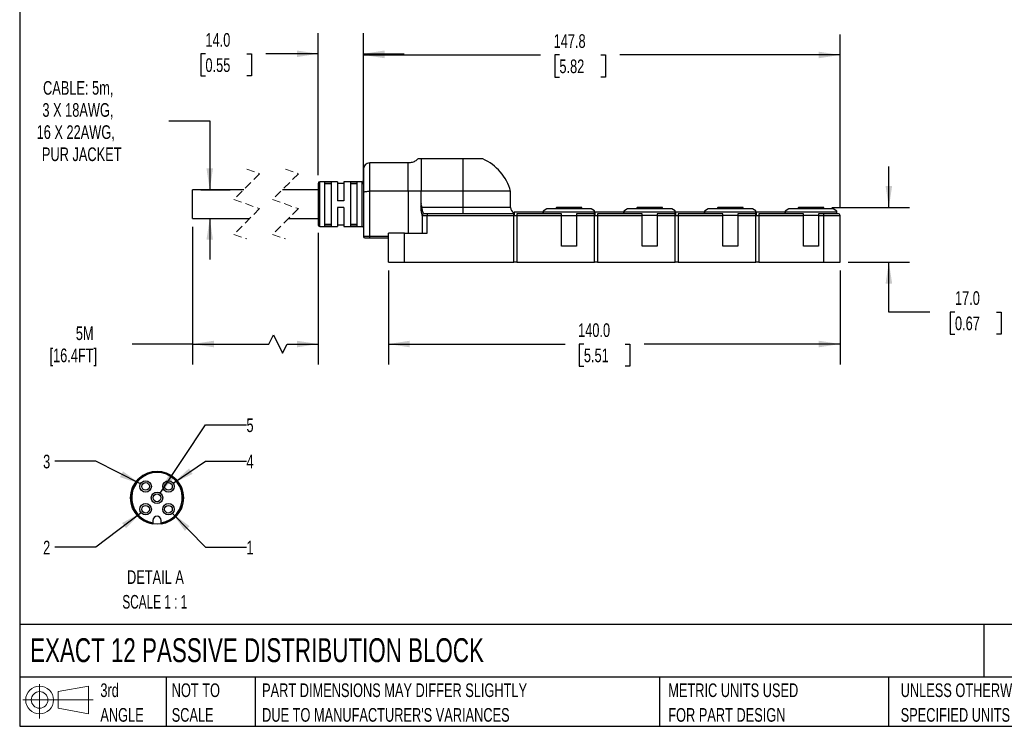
# Model space of a CAD drawing. Header units: millimetres. Extents: x 13 to 546, y 13 to 419.
# Tile 1 of 10: x 13 to 318, y 13 to 232. Entities that reach past the tile are written whole.
import ezdxf

# ---------------------------------------------------------------- set-up
doc = ezdxf.new("R2010")
doc.units = ezdxf.units.MM
doc.header["$LTSCALE"] = 2
doc.linetypes.add('SLD-Dashed', pattern=[1.905, 1.27, -0.635])
doc.linetypes.add('SLD-Solid', pattern=[0])
doc.layers.add('DIMENSIONS', color=140, linetype='SLD-Solid', lineweight=25)
doc.layers.add('TEXT', color=140, linetype='SLD-Solid', lineweight=25)
doc.layers.add('SLD-DEFPOINTS', color=7, linetype='Continuous')
doc.styles.add('SLDTEXTSTYLE0', font='TXT', dxfattribs={"width": 0.7})
doc.styles.add('SLDTEXTSTYLE2', font='TXT', dxfattribs={"width": 0.645455})
doc.dimstyles.new('SLDDIMSTYLE0', dxfattribs={"dimtxt": 4.316016, "dimasz": 6.604, "dimexe": 0, "dimexo": 0.0625, "dimgap": 1.079004, "dimtad": 0, "dimtih": 1, "dimtoh": 1, "dimdec": 1, "dimrnd": 1e-09, "dimzin": 4, "dimdsep": 46, "dimtxsty": 'SLDTEXTSTYLE0', "dimsah": 1, "dimcen": 0.09, "dimadec": 0, "dimazin": 1, "dimtfac": 1, "dimtdec": 1, "dimtofl": 0, "dimtmove": 0, "dimatfit": 3, "dimfxl": 0, "dimfrac": 2, "dimtolj": 1, "dimtzin": 12, "dimarcsym": 0})
doc.dimstyles.new('SLDDIMSTYLE1', dxfattribs={"dimtxt": 4.316016, "dimasz": 6.604, "dimexe": 0, "dimexo": 0.0625, "dimgap": 1.079004, "dimtad": 0, "dimtih": 1, "dimtoh": 1, "dimdec": 1, "dimrnd": 1e-09, "dimzin": 4, "dimdsep": 46, "dimtxsty": 'SLDTEXTSTYLE0', "dimsah": 1, "dimcen": 0.09, "dimadec": 0, "dimazin": 1, "dimtfac": 1, "dimtdec": 1, "dimtmove": 0, "dimatfit": 0, "dimfxl": 0, "dimfrac": 2, "dimtolj": 1, "dimtzin": 12, "dimarcsym": 0})
doc.dimstyles.new('SLDDIMSTYLE2', dxfattribs={"dimtxt": 4.316016, "dimasz": 6.604, "dimexe": 0, "dimexo": 0.0625, "dimgap": 1.079004, "dimtad": 0, "dimtih": 1, "dimtoh": 1, "dimdec": 1, "dimrnd": 1e-09, "dimzin": 12, "dimdsep": 46, "dimtxsty": 'SLDTEXTSTYLE0', "dimsah": 1, "dimcen": 0.09, "dimadec": 0, "dimazin": 3, "dimtfac": 1, "dimtdec": 1, "dimtofl": 0, "dimtmove": 0, "dimatfit": 3, "dimfxl": 0, "dimfrac": 2, "dimtolj": 1, "dimtzin": 12, "dimarcsym": 0})
doc.dimstyles.new('SLDDIMSTYLE3', dxfattribs={"dimtxt": 4.316016, "dimasz": 6.604, "dimexe": 0, "dimexo": 0.0625, "dimgap": 1.079004, "dimtad": 0, "dimtih": 1, "dimtoh": 1, "dimdec": 1, "dimrnd": 1e-09, "dimzin": 12, "dimdsep": 46, "dimtxsty": 'SLDTEXTSTYLE0', "dimsah": 1, "dimcen": 0.09, "dimadec": 0, "dimazin": 3, "dimtfac": 1, "dimtdec": 1, "dimtmove": 0, "dimatfit": 0, "dimfxl": 0, "dimfrac": 2, "dimtolj": 1, "dimtzin": 12, "dimarcsym": 0})
doc.dimstyles.new('SLDDIMSTYLE6', dxfattribs={"dimtxt": 4.316016, "dimasz": 6.604, "dimexe": 0, "dimexo": 0.0625, "dimgap": 1.079004, "dimtad": 0, "dimtih": 1, "dimtoh": 1, "dimdec": 1, "dimlfac": 0.5, "dimrnd": 1e-09, "dimzin": 12, "dimdsep": 46, "dimtxsty": 'SLDTEXTSTYLE0', "dimsah": 1, "dimcen": 0, "dimadec": 0, "dimazin": 3, "dimtfac": 1, "dimtdec": 1, "dimtofl": 0, "dimtmove": 0, "dimatfit": 3, "dimfxl": 0, "dimfrac": 2, "dimtolj": 1, "dimtzin": 12, "dimarcsym": 0})

# ---------------------------------------------------------------- blocks, each defined once
blk = doc.blocks.new('Block11')
at = {"color": 7, "linetype": 'SLD-Solid', "lineweight": 18}
for p, q in [((5.18, 10.62), (5.18, 0)), ((10.96, 8.33), (20.35, 10.06)), ((20.35, 10.06), (20.35, 1.46)), ((10.96, 3.19), (10.96, 8.33)), ((0, 5.76), (21.75, 5.76)), ((10.96, 3.19), (20.35, 1.46))]:
    blk.add_line(p, q, dxfattribs=at)
for radius in [4.3, 2.57]:
    blk.add_circle((5.18, 5.76), radius, dxfattribs=at)
blk = doc.blocks.new('Block12')
at = {"layer": 'SLD-DEFPOINTS'}
blk.add_blockref('Block11', (0, 0), dxfattribs=at)
blk = doc.blocks.new('SW_NOTE_0_1')
at = {"layer": 'TEXT', "color": 0, "char_height": 4.2333, "attachment_point": 1, "style": 'SLDTEXTSTYLE0'}
for s, insert in [('UNLESS OTHERWISE', (0, 5.46)), ('SPECIFIED UNITS ARE:', (0, -2.19))]:
    blk.add_mtext(s, dxfattribs=dict(at, insert=insert))
blk = doc.blocks.new('SW_NOTE_0_2')
at = {"layer": 'TEXT', "color": 0, "char_height": 4.2333, "attachment_point": 1, "style": 'SLDTEXTSTYLE0'}
for s, insert in [('PART DIMENSIONS MAY DIFFER SLIGHTLY', (0, 5.46)), ("DUE TO MANUFACTURER'S VARIANCES", (0, -2.19))]:
    blk.add_mtext(s, dxfattribs=dict(at, insert=insert))
blk = doc.blocks.new('SW_NOTE_0_3')
at = {"layer": 'TEXT', "color": 0, "char_height": 4.233, "attachment_point": 1, "style": 'SLDTEXTSTYLE0'}
for s, insert in [('NOT TO', (0, 5.46)), ('SCALE', (0, -2.19))]:
    blk.add_mtext(s, dxfattribs=dict(at, insert=insert))
blk = doc.blocks.new('SW_NOTE_0_4')
at = {"layer": 'TEXT', "color": 0, "char_height": 4.233, "attachment_point": 1, "style": 'SLDTEXTSTYLE0'}
for s, insert in [('3rd', (0, 5.46)), ('ANGLE', (0, -2.19))]:
    blk.add_mtext(s, dxfattribs=dict(at, insert=insert))
blk = doc.blocks.new('SW_NOTE_0_5')
at = {"layer": 'TEXT', "color": 0, "char_height": 4.2333, "attachment_point": 1, "style": 'SLDTEXTSTYLE0'}
for s, insert in [('METRIC UNITS USED', (0, 5.46)), ('FOR PART DESIGN', (0, -2.19))]:
    blk.add_mtext(s, dxfattribs=dict(at, insert=insert))
blk = doc.blocks.new('_D')
at = {"layer": 'DIMENSIONS'}
for p, q in [((126.96, 153.99), (126.96, 124.82)), ((266.96, 153.99), (266.96, 124.82)), ((126.96, 131.17), (181.71, 131.17)), ((187.56, 131.17), (186.11, 131.17)), ((186.11, 131.17), (186.11, 124.31)), ((200.39, 131.17), (201.84, 131.17)), ((201.84, 131.17), (201.84, 124.31)), ((266.96, 131.17), (206.24, 131.17)), ((186.11, 124.31), (187.56, 124.31)), ((201.84, 124.31), (200.39, 124.31))]:
    blk.add_line(p, q, dxfattribs=at)
for points in [[(126.96, 131.17), (133.57, 130.15), (133.57, 132.19)], [(266.96, 131.17), (260.36, 132.19), (260.36, 130.15)]]:
    blk.add_solid(points, dxfattribs=at)
at = {"layer": 'DIMENSIONS', "char_height": 4.233, "attachment_point": 1, "style": 'SLDTEXTSTYLE0'}
for s, insert in [('140.0', (185.77, 137.59)), ('5.51', (187.56, 129.77))]:
    blk.add_mtext(s, dxfattribs=dict(at, insert=insert))
blk = doc.blocks.new('_D_1')
at = {"layer": 'DIMENSIONS'}
for p, q in [((282.08, 173.53), (282.08, 186.23)), ((264.42, 173.53), (288.43, 173.53)), ((269.5, 156.53), (288.43, 156.53)), ((282.08, 141.09), (282.08, 156.53)), ((294.78, 141.09), (282.08, 141.09)), ((302.57, 141.09), (301.12, 141.09)), ((301.12, 141.09), (301.12, 134.23)), ((315.39, 141.09), (316.84, 141.09)), ((316.84, 141.09), (316.84, 134.23)), ((301.12, 134.23), (302.57, 134.23)), ((316.84, 134.23), (315.39, 134.23))]:
    blk.add_line(p, q, dxfattribs=at)
for points in [[(282.08, 173.53), (283.1, 180.13), (281.07, 180.13)], [(282.08, 156.53), (281.07, 149.92), (283.1, 149.92)]]:
    blk.add_solid(points, dxfattribs=at)
at = {"layer": 'DIMENSIONS', "char_height": 4.233, "attachment_point": 1, "style": 'SLDTEXTSTYLE0'}
for s, insert in [('17.0', (302.57, 147.52)), ('0.67', (302.57, 139.69))]:
    blk.add_mtext(s, dxfattribs=dict(at, insert=insert))
blk = doc.blocks.new('_D_2')
at = {"layer": 'DIMENSIONS'}
for p, q in [((119.21, 180.73), (119.21, 227.11)), ((266.96, 173.57), (266.96, 227.11)), ((119.21, 220.76), (174.12, 220.76)), ((179.97, 220.76), (178.52, 220.76)), ((178.52, 220.76), (178.52, 213.9)), ((192.8, 220.76), (194.25, 220.76)), ((194.25, 220.76), (194.25, 213.9)), ((266.96, 220.76), (198.65, 220.76)), ((178.52, 213.9), (179.97, 213.9)), ((194.25, 213.9), (192.8, 213.9))]:
    blk.add_line(p, q, dxfattribs=at)
for points in [[(119.21, 220.76), (125.82, 219.74), (125.82, 221.77)], [(266.96, 220.76), (260.36, 221.77), (260.36, 219.74)]]:
    blk.add_solid(points, dxfattribs=at)
at = {"layer": 'DIMENSIONS', "char_height": 4.233, "attachment_point": 1, "style": 'SLDTEXTSTYLE0'}
for s, insert in [('147.8', (178.18, 227.18)), ('5.82', (179.97, 219.35))]:
    blk.add_mtext(s, dxfattribs=dict(at, insert=insert))
blk = doc.blocks.new('_D_3')
at = {"layer": 'DIMENSIONS'}
for p, q in [((105.21, 183.47), (105.21, 227.47)), ((119.21, 180.73), (119.21, 227.47)), ((70.27, 221.12), (68.82, 221.12)), ((68.82, 221.12), (68.82, 214.26)), ((83.1, 221.12), (84.55, 221.12)), ((84.55, 221.12), (84.55, 214.26)), ((105.21, 221.12), (88.95, 221.12)), ((119.21, 221.12), (131.91, 221.12)), ((68.82, 214.26), (70.27, 214.26)), ((84.55, 214.26), (83.1, 214.26))]:
    blk.add_line(p, q, dxfattribs=at)
for points in [[(105.21, 221.12), (98.61, 222.14), (98.61, 220.11)], [(119.21, 221.12), (125.82, 220.11), (125.82, 222.14)]]:
    blk.add_solid(points, dxfattribs=at)
at = {"layer": 'DIMENSIONS', "char_height": 4.233, "attachment_point": 1, "style": 'SLDTEXTSTYLE0'}
for s, insert in [('14.0', (70.27, 227.55)), ('0.55', (70.27, 219.72))]:
    blk.add_mtext(s, dxfattribs=dict(at, insert=insert))
blk = doc.blocks.new('_D_4')
at = {"layer": 'DIMENSIONS'}
for p, q in [((66.28, 167.54), (66.28, 124.82)), ((105.21, 165.59), (105.21, 124.82)), ((89.92, 131.17), (91.34, 133.99)), ((91.34, 133.99), (94.16, 128.35)), ((66.28, 131.17), (47.58, 131.17)), ((66.28, 131.17), (89.92, 131.17)), ((94.16, 128.35), (95.57, 131.17)), ((95.57, 131.17), (105.21, 131.17))]:
    blk.add_line(p, q, dxfattribs=at)
for points in [[(66.28, 131.17), (72.88, 130.15), (72.88, 132.19)], [(105.21, 131.17), (98.61, 132.19), (98.61, 130.15)]]:
    blk.add_solid(points, dxfattribs=at)
at = {"layer": 'DIMENSIONS', "char_height": 4.233, "attachment_point": 1, "style": 'SLDTEXTSTYLE0'}
for s, insert in [('5M', (30.1, 136.63)), ('[16.4FT]', (21.94, 129.77))]:
    blk.add_mtext(s, dxfattribs=dict(at, insert=insert))
blk = doc.blocks.new('_D_5')
at = {"layer": 'DIMENSIONS'}
for p, q in [((58.91, 200.36), (71.61, 200.36)), ((71.61, 200.36), (71.61, 178.98)), ((68.82, 178.98), (77.96, 178.98)), ((68.82, 170.08), (77.96, 170.08)), ((71.61, 170.08), (71.61, 157.38))]:
    blk.add_line(p, q, dxfattribs=at)
for points in [[(71.61, 178.98), (72.62, 185.58), (70.59, 185.58)], [(71.61, 170.08), (70.59, 163.47), (72.62, 163.47)]]:
    blk.add_solid(points, dxfattribs=at)
at = {"layer": 'DIMENSIONS', "attachment_point": 1, "style": 'SLDTEXTSTYLE0'}
for s, insert, char_height in [('CABLE: 5m,', (19.94, 212.67), 4.233), ('3 X 18AWG,', (19.74, 205.82), 4.233), ('16 X 22AWG,', (17.95, 198.96), 4.2333), ('PUR JACKET', (19.59, 192.1), 4.233)]:
    blk.add_mtext(s, dxfattribs=dict(at, insert=insert, char_height=char_height))
blk = doc.blocks.new('_D_18')
at = {"layer": 'DIMENSIONS'}
for p, q in [((60.04, 78.7), (70.28, 68.18)), ((70.28, 68.18), (82.98, 68.18))]:
    blk.add_line(p, q, dxfattribs=at)
blk.add_solid([(60.04, 78.7), (63.92, 73.26), (65.37, 74.68)], dxfattribs=at)
at = {"layer": 'DIMENSIONS', "insert": (82.98, 70.21), "char_height": 4.23, "attachment_point": 1, "style": 'SLDTEXTSTYLE0'}
blk.add_mtext('1', dxfattribs=at)
blk = doc.blocks.new('_D_19')
at = {"layer": 'DIMENSIONS'}
for p, q in [((50.31, 78.89), (36.25, 68.18)), ((36.25, 68.18), (23.55, 68.18))]:
    blk.add_line(p, q, dxfattribs=at)
blk.add_solid([(50.31, 78.89), (44.44, 75.7), (45.67, 74.08)], dxfattribs=at)
at = {"layer": 'DIMENSIONS', "insert": (19.96, 70.21), "char_height": 4.23, "attachment_point": 1, "style": 'SLDTEXTSTYLE0'}
blk.add_mtext('2', dxfattribs=at)
blk = doc.blocks.new('_D_20')
at = {"layer": 'DIMENSIONS'}
for p, q in [((36.25, 94.83), (23.55, 94.83)), ((50.14, 87.84), (36.25, 94.83))]:
    blk.add_line(p, q, dxfattribs=at)
blk.add_solid([(50.14, 87.84), (44.7, 91.72), (43.78, 89.9)], dxfattribs=at)
at = {"layer": 'DIMENSIONS', "insert": (19.96, 96.86), "char_height": 4.23, "attachment_point": 1, "style": 'SLDTEXTSTYLE0'}
blk.add_mtext('3', dxfattribs=at)
blk = doc.blocks.new('_D_21')
at = {"layer": 'DIMENSIONS'}
for p, q in [((60.27, 88.04), (70.28, 94.83)), ((70.28, 94.83), (82.98, 94.83))]:
    blk.add_line(p, q, dxfattribs=at)
blk.add_solid([(60.27, 88.04), (66.3, 90.91), (65.16, 92.59)], dxfattribs=at)
at = {"layer": 'DIMENSIONS', "insert": (82.98, 96.86), "char_height": 4.23, "attachment_point": 1, "style": 'SLDTEXTSTYLE0'}
blk.add_mtext('4', dxfattribs=at)
blk = doc.blocks.new('_D_22')
at = {"layer": 'DIMENSIONS'}
for p, q in [((56.24, 84.98), (70.28, 106.08)), ((70.28, 106.08), (82.98, 106.08))]:
    blk.add_line(p, q, dxfattribs=at)
blk.add_solid([(56.24, 84.98), (60.75, 89.92), (59.06, 91.05)], dxfattribs=at)
at = {"layer": 'DIMENSIONS', "insert": (82.98, 108.11), "char_height": 4.23, "attachment_point": 1, "style": 'SLDTEXTSTYLE0'}
blk.add_mtext('5', dxfattribs=at)
blk = doc.blocks.new('SW_NOTE_0_7')
at = {"layer": 'TEXT', "color": 0, "attachment_point": 2}
for s, insert, char_height, style in [('DETAIL A', (12.83, 5.46), 4.233, 'SLDTEXTSTYLE0'), ('SCALE 1 : 1', (12.62, -2.19), 4.2333, 'SLDTEXTSTYLE2')]:
    blk.add_mtext(s, dxfattribs=dict(at, insert=insert, char_height=char_height, style=style))

msp = doc.modelspace()

# ---------------------------------------------------------------- linework, layer by layer
for p, q in [((133.06, 187.29), (121.21, 187.29)), ((121.21, 178.53), (121.21, 187.29)), ((133.06, 178.53), (133.06, 187.29)), ((137.1, 188.53), (136.19, 188.53)), ((137.1, 188.53), (137.1, 178.53)), ((150.06, 188.53), (137.1, 188.53)), ((150.06, 188.53), (150.06, 178.53)), ((156.23, 188.53), (150.06, 188.53)), ((119.21, 185.29), (119.21, 178.19)), ((105.21, 180.93), (105.21, 168.13)), ((111.21, 181.43), (105.71, 181.43)), ((105.71, 167.63), (105.71, 181.43)), ((109.21, 181.35), (107.21, 181.35)), ((107.21, 181.35), (107.21, 167.7)), ((109.21, 180.85), (107.21, 180.85)), ((109.21, 181.35), (109.21, 167.7)), ((111.21, 181.43), (111.21, 175.53)), ((113.21, 180.93), (111.21, 180.93)), ((118.71, 181.43), (113.21, 181.43)), ((113.21, 181.43), (113.21, 175.53)), ((117.21, 181.35), (115.21, 181.35)), ((115.21, 181.35), (115.21, 167.7)), ((117.21, 180.85), (115.21, 180.85)), ((117.21, 181.35), (117.21, 167.7)), ((118.71, 181.43), (118.71, 167.63)), ((82.12, 178.98), (66.28, 178.98)), ((66.28, 170.08), (66.28, 178.98)), ((105.21, 178.98), (94.12, 178.98)), ((119.21, 178.19), (119.21, 164.53)), ((121.21, 164.53), (121.21, 178.53)), ((133.06, 178.53), (121.21, 178.53)), ((133.06, 178.53), (133.06, 165.53)), ((137.1, 178.53), (133.06, 178.53)), ((137.1, 174.72), (137.1, 178.53)), ((150.06, 178.53), (137.1, 178.53)), ((150.06, 178.53), (150.06, 173.53)), ((164.83, 178.53), (150.06, 178.53)), ((164.83, 173.53), (164.83, 178.53)), ((113.21, 175.53), (111.21, 175.53)), ((111.21, 173.53), (111.21, 167.63)), ((113.21, 173.53), (111.21, 173.53)), ((113.21, 173.53), (113.21, 167.63)), ((150.06, 173.53), (137.41, 173.53)), ((137.43, 171.17), (137.46, 171.04)), ((137.46, 171.04), (137.43, 171.17)), ((137.46, 171.04), (137.46, 171.03)), ((137.46, 171.03), (137.46, 165.53)), ((137.46, 171.03), (138.96, 171.03)), ((137.96, 171.53), (137.96, 171.54)), ((138.96, 171.53), (137.96, 171.53)), ((138.96, 171.53), (138.96, 171.03)), ((165.86, 171.53), (138.96, 171.53)), ((138.96, 165.53), (138.96, 171.03)), ((138.96, 171.03), (165.86, 171.03)), ((150.06, 173.53), (150.06, 171.53)), ((164.83, 173.53), (150.06, 173.53)), ((165.86, 171.03), (165.86, 171.53)), ((165.86, 156.53), (165.86, 171.03)), ((165.86, 171.03), (166.76, 171.03)), ((174.91, 172.03), (165.91, 172.03)), ((165.91, 172.03), (165.91, 171.03)), ((180.66, 171.53), (166.76, 171.53)), ((166.76, 171.53), (166.76, 171.03)), ((166.76, 171.03), (180.66, 171.03)), ((166.76, 171.03), (166.76, 156.53)), ((174.91, 171.53), (174.91, 172.03)), ((174.96, 172.03), (174.91, 172.03)), ((176.06, 173.03), (174.96, 172.39)), ((174.96, 172.36), (174.96, 172.1)), ((174.96, 172.1), (174.96, 171.53)), ((174.96, 172.1), (190.86, 172.1)), ((189.86, 173.03), (176.06, 173.03)), ((179.05, 173.53), (178.86, 173.03)), ((178.92, 173.03), (179.1, 173.53)), ((179.1, 173.53), (179.05, 173.53)), ((186.88, 173.53), (179.1, 173.53)), ((180.66, 171.03), (180.66, 171.53)), ((180.66, 161.53), (180.66, 171.03)), ((180.66, 171.03), (185.26, 171.03)), ((190.86, 171.53), (185.26, 171.53)), ((185.26, 171.53), (185.26, 171.03)), ((185.26, 171.03), (185.26, 161.53)), ((185.26, 171.03), (190.86, 171.03)), ((187.06, 173.03), (186.88, 173.53)), ((190.86, 172.45), (189.86, 173.03)), ((190.86, 172.1), (190.86, 172.42)), ((190.86, 171.53), (190.86, 172.1)), ((190.86, 171.03), (190.86, 171.53)), ((190.86, 156.53), (190.86, 171.03)), ((190.86, 171.03), (191.76, 171.03)), ((190.91, 172.03), (190.91, 171.03)), ((199.91, 172.03), (190.91, 172.03)), ((205.66, 171.53), (191.76, 171.53)), ((191.76, 171.53), (191.76, 171.03)), ((191.76, 171.03), (205.66, 171.03)), ((191.76, 171.03), (191.76, 156.53)), ((199.91, 171.53), (199.91, 172.03)), ((201.06, 173.03), (199.96, 172.39)), ((199.96, 172.36), (199.96, 172.1)), ((199.96, 172.1), (215.86, 172.1)), ((199.96, 172.1), (199.96, 171.53)), ((214.86, 173.03), (201.06, 173.03)), ((204.05, 173.53), (203.86, 173.03)), ((203.92, 173.03), (204.1, 173.53)), ((204.1, 173.53), (204.05, 173.53)), ((211.88, 173.53), (204.1, 173.53)), ((205.66, 171.03), (205.66, 171.53)), ((205.66, 161.53), (205.66, 171.03)), ((210.26, 171.03), (205.66, 171.03)), ((215.86, 171.53), (210.26, 171.53)), ((210.26, 171.53), (210.26, 171.03)), ((210.26, 171.03), (210.26, 161.53)), ((210.26, 171.03), (215.86, 171.03)), ((212.06, 173.03), (211.88, 173.53)), ((215.86, 172.45), (214.86, 173.03)), ((215.86, 172.1), (215.86, 172.42)), ((215.86, 171.53), (215.86, 172.1)), ((215.86, 171.03), (215.86, 171.53)), ((215.86, 156.53), (215.86, 171.03)), ((215.86, 171.03), (216.76, 171.03)), ((224.91, 172.03), (215.91, 172.03)), ((215.91, 172.03), (215.91, 171.03)), ((230.66, 171.53), (216.76, 171.53)), ((216.76, 171.53), (216.76, 171.03)), ((216.76, 171.03), (230.66, 171.03)), ((216.76, 171.03), (216.76, 156.53)), ((224.91, 171.53), (224.91, 172.03)), ((226.06, 173.03), (224.96, 172.39)), ((224.96, 172.36), (224.96, 172.1)), ((224.96, 172.1), (224.96, 171.53)), ((224.96, 172.1), (240.86, 172.1)), ((239.86, 173.03), (226.06, 173.03)), ((229.05, 173.53), (228.86, 173.03)), ((228.92, 173.03), (229.1, 173.53)), ((229.1, 173.53), (229.05, 173.53)), ((236.88, 173.53), (229.1, 173.53)), ((230.66, 171.03), (230.66, 171.53)), ((230.66, 161.53), (230.66, 171.03)), ((235.26, 171.03), (230.66, 171.03)), ((240.86, 171.53), (235.26, 171.53)), ((235.26, 171.53), (235.26, 171.03)), ((235.26, 171.03), (235.26, 161.53)), ((235.26, 171.03), (240.86, 171.03)), ((237.06, 173.03), (236.88, 173.53)), ((240.86, 172.45), (239.86, 173.03)), ((240.86, 172.1), (240.86, 172.42)), ((240.86, 171.53), (240.86, 172.1)), ((240.86, 171.03), (240.86, 171.53)), ((240.86, 156.53), (240.86, 171.03)), ((240.86, 171.03), (241.76, 171.03)), ((240.91, 172.03), (240.91, 171.03)), ((249.91, 172.03), (240.91, 172.03)), ((255.66, 171.53), (241.76, 171.53)), ((241.76, 171.53), (241.76, 171.03)), ((241.76, 171.03), (241.76, 156.53)), ((241.76, 171.03), (255.66, 171.03)), ((249.91, 171.53), (249.91, 172.03)), ((251.06, 173.03), (249.96, 172.39)), ((249.96, 172.36), (249.96, 172.1)), ((249.96, 172.1), (249.96, 171.53)), ((249.96, 172.1), (265.96, 172.1)), ((264.86, 173.03), (251.06, 173.03)), ((254.05, 173.53), (253.86, 173.03)), ((253.92, 173.03), (254.1, 173.53)), ((254.1, 173.53), (254.05, 173.53)), ((261.88, 173.53), (254.1, 173.53)), ((255.66, 171.03), (255.66, 171.53)), ((255.66, 161.53), (255.66, 171.03)), ((260.26, 171.03), (255.66, 171.03)), ((261.96, 171.53), (260.26, 171.53)), ((260.26, 171.53), (260.26, 171.03)), ((260.26, 171.03), (260.26, 161.53)), ((260.26, 171.03), (261.96, 171.03)), ((262.06, 173.03), (261.88, 173.53)), ((261.96, 171.03), (261.96, 171.53)), ((266.46, 171.53), (261.96, 171.53)), ((261.96, 156.53), (261.96, 171.03)), ((261.96, 171.03), (266.96, 171.03)), ((265.96, 172.39), (264.86, 173.03)), ((265.96, 172.1), (265.96, 172.38)), ((265.96, 171.53), (265.96, 172.1)), ((266.96, 156.53), (266.96, 171.03)), ((66.28, 170.08), (84.02, 170.08)), ((96.02, 170.08), (105.21, 170.08)), ((109.21, 168.21), (107.21, 168.21)), ((111.21, 168.13), (113.21, 168.13)), ((117.21, 168.21), (115.21, 168.21)), ((105.71, 167.63), (111.21, 167.63)), ((109.21, 167.7), (107.21, 167.7)), ((113.21, 167.63), (118.71, 167.63)), ((117.21, 167.7), (115.21, 167.7)), ((126.96, 156.53), (126.96, 165.53)), ((131.96, 165.53), (126.96, 165.53)), ((131.96, 156.53), (131.96, 165.53)), ((131.96, 165.53), (138.96, 165.53)), ((121.21, 164.53), (119.21, 164.53)), ((119.71, 164.03), (121.21, 164.03)), ((121.21, 164.03), (121.21, 164.53)), ((126.96, 164.53), (121.21, 164.53)), ((121.21, 164.03), (126.96, 164.03)), ((185.26, 161.53), (180.66, 161.53)), ((210.26, 161.53), (205.66, 161.53)), ((235.26, 161.53), (230.66, 161.53)), ((260.26, 161.53), (255.66, 161.53)), ((126.96, 156.53), (131.96, 156.53)), ((131.96, 156.53), (165.86, 156.53)), ((166.76, 156.53), (165.86, 156.53)), ((166.76, 156.53), (190.86, 156.53)), ((191.76, 156.53), (190.86, 156.53)), ((191.76, 156.53), (215.86, 156.53)), ((216.76, 156.53), (215.86, 156.53)), ((216.76, 156.53), (240.86, 156.53)), ((241.76, 156.53), (240.86, 156.53)), ((241.76, 156.53), (261.96, 156.53)), ((261.96, 156.53), (266.96, 156.53)), ((53.74, 91.56), (52.27, 91.14)), ((55.26, 91.71), (53.74, 91.56)), ((56.78, 91.56), (55.26, 91.71)), ((58.25, 91.14), (56.78, 91.56)), ((49.7, 89.53), (48.68, 88.39)), ((59.61, 90.46), (58.25, 91.14)), ((47.35, 85.66), (47.09, 84.16)), ((47.89, 87.09), (47.35, 85.66)), ((48.68, 88.39), (47.89, 87.09)), ((47.41, 81.14), (47.99, 79.72)), ((62.54, 79.72), (63.11, 81.14)), ((53.96, 76.51), (53.96, 75.78)), ((56.56, 75.78), (56.56, 76.51)), ((59.42, 76.44), (60.66, 77.33)), ((53.96, 75.78), (53.96, 75.41)), ((56.56, 75.41), (56.56, 75.78))]:
    msp.add_line(p, q)
at = {"color": 7, "linetype": 'SLD-Dashed', "lineweight": 18}
for p, q in [((87.07, 183.93), (79.07, 175.93)), ((83.07, 185.33), (87.07, 183.93)), ((99.07, 183.93), (91.07, 175.93)), ((95.07, 185.33), (99.07, 183.93)), ((79.07, 175.93), (87.07, 173.13)), ((91.07, 175.93), (99.07, 173.13)), ((87.07, 173.13), (79.07, 165.13)), ((99.07, 173.13), (91.07, 165.13)), ((79.07, 165.13), (83.07, 163.73)), ((91.07, 165.13), (95.07, 163.73))]:
    msp.add_line(p, q, dxfattribs=at)
at = {"flags": 128}
for points in [[(52.27, 91.14), (50.91, 90.46), (49.7, 89.53)], [(61.84, 88.39), (60.82, 89.53), (59.61, 90.46)], [(47.09, 84.16), (47.11, 82.63), (47.41, 81.14)], [(60.66, 77.33), (61.71, 78.44), (62.54, 79.72)], [(56.56, 75.41), (58.04, 75.79), (59.42, 76.44)]]:
    msp.add_lwpolyline(points, dxfattribs=at)
for centre, radius in [((51.72, 87.04), 1.78), ((58.8, 87.04), 1.78), ((51.72, 87.04), 1.2), ((58.8, 87.04), 1.2), ((55.26, 83.51), 1.78), ((55.26, 83.51), 1.2), ((51.72, 79.97), 1.78), ((51.72, 79.97), 1.2), ((58.8, 79.97), 1.78), ((58.8, 79.97), 1.2)]:
    msp.add_circle(centre, radius)
for centre, radius, start, end in [((121.21, 185.29), 2, 90, 180), ((150.06, 174.53), 15.3, 15.1554, 66.2104), ((105.71, 180.93), 0.5, 90.0003, 179.9996), ((118.71, 181.93), 0.5, 270, 0.0003), ((137.96, 171.03), 0.5, 90.0001, 180), ((166.83, 173.53), 2, 180, 241.2664), ((266.46, 171.03), 0.5, 0.0004, 89.9997), ((105.71, 168.13), 0.5, 180.0004, 269.9997), ((118.71, 167.13), 0.5, 359.9997, 90), ((119.71, 164.53), 0.5, 180.0004, 269.9997), ((55.26, 83.51), 7.84, 279.5495, 260.4505), ((55.26, 83.51), 8.2, 343.2015, 36.6), ((55.26, 83.51), 8.2, 207.4789, 260.878), ((55.26, 76.51), 1.3, 360, 180)]:
    msp.add_arc(centre, radius, start, end)
for points, knots in [([(136.17, 188.57), (135.95, 188.36), (135.41, 187.85), (134.32, 187.39), (133.48, 187.32), (133.06, 187.29)], [0, 0, 0, 0, 0.2636043, 0.6383559, 1, 1, 1, 1]), ([(119.21, 178.19), (119.21, 178.19), (119.21, 178.23), (119.32, 178.33), (119.58, 178.39), (120.02, 178.47), (120.58, 178.52), (120.99, 178.52), (121.21, 178.53)], [0, 0, 0, 0, 0.001278, 0.047263, 0.183243, 0.40195, 0.683631, 1, 1, 1, 1]), ([(137.1, 174.72), (137.06, 174.53), (136.99, 174.14), (136.96, 173.53), (136.99, 172.93), (137.09, 172.37), (137.21, 171.88), (137.32, 171.49), (137.41, 171.27), (137.43, 171.17), (137.43, 171.17)], [0, 0, 0, 0, 0.159837, 0.330509, 0.501329, 0.66141, 0.803103, 0.918162, 0.998895, 1, 1, 1, 1]), ([(137.41, 173.53), (137.33, 173.72), (137.15, 174.1), (137.12, 174.51), (137.1, 174.72)], [0, 0, 0, 0, 0.507343, 1, 1, 1, 1]), ([(137.96, 171.54), (137.96, 171.56), (137.94, 171.63), (137.83, 171.84), (137.67, 172.23), (137.51, 172.71), (137.43, 173.17), (137.42, 173.41), (137.41, 173.53)], [0, 0, 0, 0, 0.034235, 0.10477, 0.337776, 0.64868, 0.828513, 1, 1, 1, 1]), ([(137.43, 171.17), (137.44, 171.15), (137.45, 171.13), (137.46, 171.14), (137.46, 171.14)], [0, 0, 0, 0, 0.913973, 1, 1, 1, 1]), ([(165.86, 171.77), (165.86, 171.77), (165.86, 171.81), (165.86, 171.71), (165.86, 171.68), (165.86, 171.67)], [0, 0, 0, 0, 0.077513, 0.882089, 1, 1, 1, 1])]:
    msp.add_open_spline(points, degree=3, knots=knots)
at = {"layer": 'SLD-DEFPOINTS'}
msp.add_circle((55.26, 83.5), 8.2, dxfattribs=at)
at = {"layer": 'TEXT'}
for p, q in [((12.7, 419.1), (12.7, 12.7)), ((546.1, 44.25), (12.7, 44.25)), ((311.52, 44.25), (311.52, 27.94)), ((546.1, 27.94), (12.7, 27.94)), ((58.09, 27.94), (58.09, 12.7)), ((85.67, 27.94), (85.67, 12.7)), ((210.97, 27.94), (210.97, 12.7)), ((282, 27.94), (282, 12.7)), ((12.7, 12.7), (546.1, 12.7))]:
    msp.add_line(p, q, dxfattribs=at)

# ---------------------------------------------------------------- block references
at = {"layer": 'SLD-DEFPOINTS'}
msp.add_blockref('Block12', (13.68, 15.11), dxfattribs=at)
at = {"layer": 'TEXT'}
for name, p in [('SW_NOTE_0_7', (41.95, 55.59)), ('SW_NOTE_0_4', (37.7, 20.54)), ('SW_NOTE_0_3', (59.81, 20.54)), ('SW_NOTE_0_2', (87.83, 20.54)), ('SW_NOTE_0_5', (213.71, 20.54)), ('SW_NOTE_0_1', (285.74, 20.54))]:
    msp.add_blockref(name, p, dxfattribs=at)

# ---------------------------------------------------------------- texts
at = {"layer": 'TEXT', "insert": (15.93, 40), "char_height": 7.4083, "attachment_point": 1, "style": 'SLDTEXTSTYLE0'}
msp.add_mtext('EXACT 12 PASSIVE DISTRIBUTION BLOCK', dxfattribs=at)

# ---------------------------------------------------------------- dimensions: what is measured, and where the dimension line sits
at = {"layer": 'DIMENSIONS'}
for base, p1, p2, dimstyle, picture, middle in [((105.21, 221.12), (119.21, 178.19), (105.21, 180.93), 'SLDDIMSTYLE1', '_D_3', (76.68, 221.12)), ((119.21323783, 220.75556596), (266.96323783, 171.02768716), (119.21323783, 178.19210578), 'SLDDIMSTYLE2', '_D_2', (186.38370445, 220.75556596)), ((266.96, 131.17), (126.96, 156.53), (266.96, 156.53), 'SLDDIMSTYLE0', '_D', (193.97, 131.17))]:
    dim = msp.add_linear_dim(base=base, p1=p1, p2=p2, dimstyle=dimstyle, dxfattribs=at)
    dim.commit()
    dim.dimension.update_dxf_attribs({"geometry": picture, "text_midpoint": middle, "dimtype": 160})
dim = msp.add_linear_dim(base=(71.61, 170.08), p1=(66.28, 178.98), p2=(66.28, 170.08), angle=90, text='Cable: 5m,\\P3 x 18AWG,\\P16 x 22AWG,\\PPUR jacket', dimstyle='SLDDIMSTYLE3', dxfattribs=at)
dim.commit()
dim.dimension.update_dxf_attribs({"geometry": '_D_5', "text_midpoint": (71.61, 200.36), "dimtype": 160})
dim = msp.add_linear_dim(base=(282.08, 173.53), p1=(266.96, 156.53), p2=(261.88, 173.53), angle=90, dimstyle='SLDDIMSTYLE1', dxfattribs=at)
dim.commit()
dim.dimension.update_dxf_attribs({"geometry": '_D_1', "text_midpoint": (282.08, 141.09), "dimtype": 160})
dim = msp.add_linear_dim(base=(105.21, 131.17), p1=(66.28, 170.08), p2=(105.21, 168.13), text='5M\\P[16.4FT]', dimstyle='SLDDIMSTYLE2', dxfattribs=at)
dim.commit()
dim.dimension.update_dxf_attribs({"geometry": '_D_4', "text_midpoint": (34.28, 131.17), "dimtype": 160})
for p1, p2, text, picture, middle in [((54.28, 82.03), (56.24, 84.98), '5', '_D_22', (84.77, 106.08)), ((53.31, 86.24), (50.14, 87.84), '3', '_D_20', (21.76, 94.83)), ((57.33, 86.04), (60.27, 88.04), '4', '_D_21', (84.77, 94.83)), ((53.14, 81.05), (50.31, 78.89), '2', '_D_19', (21.76, 68.18)), ((57.56, 81.24), (60.04, 78.7), '1', '_D_18', (84.77, 68.18))]:
    dim = msp.add_diameter_dim_2p(p1=p1, p2=p2, text=text, dimstyle='SLDDIMSTYLE6', override={"dimpost": '<>'}, dxfattribs=at)
    dim.commit()
    dim.dimension.update_dxf_attribs({"geometry": picture, "text_midpoint": middle, "dimtype": 163})

doc.saveas('drawing.dxf')
